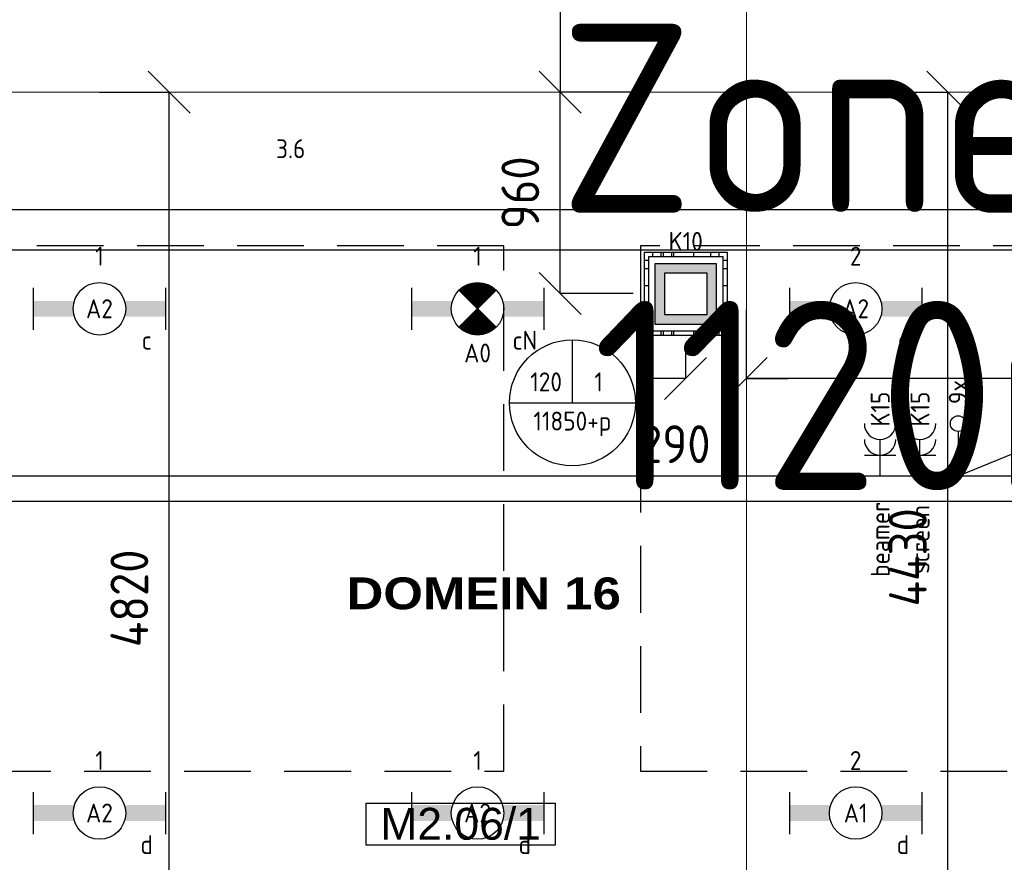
# Model space of a CAD drawing. Header units: millimetres. Extents: x -38032 to 104346, y -31182 to 78566.
# Tile 139 of 213: x 73400 to 78087, y 10635 to 14644. Entities that reach past the tile are written whole.
import ezdxf
from ezdxf.enums import TextEntityAlignment as Align

# ---------------------------------------------------------------- set-up
doc = ezdxf.new("R2010")
doc.units = ezdxf.units.MM
doc.header["$LTSCALE"] = 100
doc.set_wipeout_variables(frame=1)
doc.header["$PDMODE"] = 1
for name, pattern in [('HIDDEN', [9.525, 6.35, -3.175]), ('HIDDEN2', [4.7625, 3.175, -1.5875]), ('STYLE_11', [5, 3.888855, -0.416718, 0.277786, -0.416641])]:
    doc.linetypes.add(name, pattern=pattern)
for name, color, linetype in [('AB$1A---_ATTRIB035', 8, 'Continuous'), ('AL$1A---_ALGEMEEN', 8, 'Continuous'), ('AL------_MAATVOERING', 2, 'Continuous'), ('BOUWKUNDIG', 8, 'Continuous'), ('brandscheiding', 5, 'HIDDEN'), ('EL6131--_KG', 3, 'Continuous'), ('EL6132--', 3, 'Continuous'), ('EL6222--', 3, 'Continuous'), ('EL6311--', 3, 'Continuous'), ('el6311--nv', 7, 'Continuous'), ('EL6431--', 3, 'Continuous'), ('EM6131--', 1, 'Continuous'), ('LICHT_TEXT018', 1, 'Continuous'), ('versterkte strook', 7, 'Continuous'), ('Vloerdoos', 3, 'Continuous'), ('Vloerdoos (OUD)', 3, 'Continuous')]:
    doc.layers.add(name, color=color, linetype=linetype)
doc.layers.add('stramien', color=1, linetype='Continuous', lineweight=9)
doc.layers.get('Vloerdoos').off()
doc.styles.add('Arial', font='ARIAL.TTF')
doc.styles.add('Arial Black', font='txt')
doc.styles.add('BURO-018', font='iso.shx', dxfattribs={"height": 90})
doc.styles.get("Standard").update_dxf_attribs({"font": 'iso.shx'})
doc.dimstyles.new('STABICAD', dxfattribs={"dimscale": 100, "dimtxt": 1.8, "dimasz": 2, "dimexe": 0, "dimexo": 2.5, "dimgap": 1.5, "dimtad": 0, "dimdec": 0, "dimrnd": 10, "dimzin": 0, "dimdsep": 46, "dimtxsty": 'Standard', "dimblk1": 'OBLIQUE', "dimblk2": 'OBLIQUE', "dimsah": 1, "dimcen": -3, "dimadec": 0, "dimazin": 0, "dimtfac": 1, "dimtdec": 0, "dimtofl": 0, "dimtmove": 2, "dimatfit": 3, "dimfxl": 0, "dimtvp": 1.055556, "dimtolj": 1, "dimtzin": 0, "dimarcsym": 0})

# ---------------------------------------------------------------- blocks, each defined once
blk = doc.blocks.new('_Oblique')
at = {"color": 0, "linetype": 'ByBlock', "lineweight": -2}
blk.add_line((-0.5, -0.5), (0.5, 0.5), dxfattribs=at)
blk = doc.blocks.new('*D57')
at = {"layer": 'AL------_MAATVOERING', "color": 0, "lineweight": -2}
for p, q in [((76857.6, 13263.4), (76857.6, 12936.7)), ((80320, 13091.2), (80320, 12936.7)), ((80320, 12936.7), (76857.6, 12936.7))]:
    blk.add_line(p, q, dxfattribs=at)
at = {"layer": 'Defpoints', "color": 0}
for p in [(76857.6, 13513.4), (80320, 13341.2), (76857.6, 12936.7)]:
    blk.add_point(p, dxfattribs=at)
at = {"layer": 'AL------_MAATVOERING', "color": 0, "lineweight": -2, "xscale": 200, "yscale": 200, "zscale": 200, "rotation": 180}
blk.add_blockref('_Oblique', (76857.6, 12936.7), dxfattribs=at)
at = {"layer": 'AL------_MAATVOERING', "color": 0, "lineweight": -2, "xscale": 200, "yscale": 200, "zscale": 200}
blk.add_blockref('_Oblique', (80320, 12936.7), dxfattribs=at)
at = {"layer": 'AL------_MAATVOERING', "color": 0, "insert": (78588.8, 13126.7), "char_height": 180, "attachment_point": 5}
blk.add_mtext('\\A1;3460', dxfattribs=at)
blk = doc.blocks.new('*D58')
at = {"layer": 'AL------_MAATVOERING', "color": 0, "lineweight": -2}
for p, q in [((77410, 14300), (77817.8, 14300)), ((77817.8, 9872.2), (77817.8, 14300)), ((77410, 9872.2), (77817.8, 9872.2))]:
    blk.add_line(p, q, dxfattribs=at)
at = {"layer": 'Defpoints', "color": 0}
for p in [(77160, 14300), (77817.8, 14300), (77160, 9872.2)]:
    blk.add_point(p, dxfattribs=at)
at = {"layer": 'AL------_MAATVOERING', "color": 0, "lineweight": -2, "xscale": 200, "yscale": 200, "zscale": 200}
for p, rotation in [((77817.8, 14300), 90), ((77817.8, 9872.2), 270)]:
    blk.add_blockref('_Oblique', p, dxfattribs=dict(at, rotation=rotation))
at = {"layer": 'AL------_MAATVOERING', "color": 0, "insert": (77627.8, 12086.1), "char_height": 180, "attachment_point": 5, "rotation": 90}
blk.add_mtext('\\A1;4430', dxfattribs=at)
blk = doc.blocks.new('*D59')
at = {"layer": 'AL------_MAATVOERING', "color": 0, "lineweight": -2}
for p, q in [((76857.6, 13263.4), (76857.6, 12936.7)), ((76570, 13091.2), (76570, 12936.7)), ((76570, 12936.7), (76370, 12936.7)), ((76857.6, 12936.7), (77057.6, 12936.7))]:
    blk.add_line(p, q, dxfattribs=at)
at = {"layer": 'Defpoints', "color": 0}
for p in [(76857.6, 13513.4), (76570, 13341.2), (76857.6, 12936.7)]:
    blk.add_point(p, dxfattribs=at)
at = {"layer": 'AL------_MAATVOERING', "color": 0, "lineweight": -2, "xscale": 200, "yscale": 200, "zscale": 200}
blk.add_blockref('_Oblique', (76570, 12936.7), dxfattribs=at)
at = {"layer": 'AL------_MAATVOERING', "color": 0, "lineweight": -2, "xscale": 200, "yscale": 200, "zscale": 200, "rotation": 180}
blk.add_blockref('_Oblique', (76857.6, 12936.7), dxfattribs=at)
at = {"layer": 'AL------_MAATVOERING', "color": 0, "insert": (76518.6, 12624.8), "char_height": 180, "attachment_point": 5}
blk.add_mtext('\\A1;290', dxfattribs=at)
blk = doc.blocks.new('*D61')
at = {"layer": 'AL------_MAATVOERING', "color": 0, "lineweight": -2}
for p, q in [((73780, 14300), (74111.9, 14300)), ((74111.9, 9482.2), (74111.9, 14300)), ((73780, 9482.2), (74111.9, 9482.2))]:
    blk.add_line(p, q, dxfattribs=at)
at = {"layer": 'Defpoints', "color": 0}
for p in [(73530, 14300), (74111.9, 14300), (73530, 9482.2)]:
    blk.add_point(p, dxfattribs=at)
at = {"layer": 'AL------_MAATVOERING', "color": 0, "lineweight": -2, "xscale": 200, "yscale": 200, "zscale": 200}
for p, rotation in [((74111.9, 14300), 90), ((74111.9, 9482.2), 270)]:
    blk.add_blockref('_Oblique', p, dxfattribs=dict(at, rotation=rotation))
at = {"layer": 'AL------_MAATVOERING', "color": 0, "insert": (73921.9, 11891.1), "char_height": 180, "attachment_point": 5, "rotation": 90}
blk.add_mtext('\\A1;4820', dxfattribs=at)
blk = doc.blocks.new('*D145')
at = {"layer": 'AL------_MAATVOERING', "color": 0, "lineweight": -2}
for p, q in [((76320, 18103.4), (75973.1, 18103.4)), ((75973.1, 18103.4), (75973.1, 14300)), ((76320, 14300), (75973.1, 14300))]:
    blk.add_line(p, q, dxfattribs=at)
at = {"layer": 'Defpoints', "color": 0}
for p in [(76570, 18103.4), (75973.1, 14300), (76570, 14300)]:
    blk.add_point(p, dxfattribs=at)
at = {"layer": 'AL------_MAATVOERING', "color": 0, "lineweight": -2, "xscale": 200, "yscale": 200, "zscale": 200}
for p, rotation in [((75973.1, 18103.4), 90), ((75973.1, 14300), 270)]:
    blk.add_blockref('_Oblique', p, dxfattribs=dict(at, rotation=rotation))
at = {"layer": 'AL------_MAATVOERING', "color": 0, "insert": (75783.1, 16201.7), "char_height": 180, "attachment_point": 5, "rotation": 90}
blk.add_mtext('\\A1;3800', dxfattribs=at)
blk = doc.blocks.new('VLOERDOOS')
at = {"layer": 'Vloerdoos (OUD)'}
for p, q in [((0, 395), (395, 395)), ((0, 395), (0, 0)), ((20, 375), (20, 20)), ((20, 375), (375, 375)), ((40, 375), (40, 395)), ((80, 375), (80, 395)), ((90, 375), (90, 395)), ((130, 375), (130, 395)), ((140, 375), (140, 395)), ((235, 375), (235, 395)), ((315, 375), (315, 395)), ((355, 375), (355, 395)), ((375, 375), (375, 20)), ((395, 395), (395, 0)), ((0, 355), (20, 355)), ((375, 355), (395, 355)), ((0, 315), (20, 315)), ((0, 305), (20, 305)), ((375, 315), (395, 315)), ((375, 305), (395, 305)), ((0, 265), (20, 265)), ((0, 255), (20, 255)), ((375, 265), (395, 265)), ((375, 255), (395, 255)), ((0, 160), (20, 160)), ((375, 160), (395, 160)), ((0, 80), (20, 80)), ((375, 80), (395, 80)), ((0, 40), (20, 40)), ((0, 0), (395, 0)), ((20, 20), (375, 20)), ((40, 0), (40, 20)), ((80, 0), (80, 20)), ((90, 0), (90, 20)), ((130, 0), (130, 20)), ((140, 0), (140, 20)), ((235, 0), (235, 20)), ((315, 0), (315, 20)), ((355, 0), (355, 20)), ((375, 40), (395, 40))]:
    blk.add_line(p, q, dxfattribs=at)
blk = doc.blocks.new('*D240')
at = {"layer": 'AL------_MAATVOERING', "color": 0, "lineweight": -2}
for p, q in [((76320, 14300), (75973.1, 14300)), ((75973.1, 13341.2), (75973.1, 14300)), ((76320, 13341.2), (75973.1, 13341.2))]:
    blk.add_line(p, q, dxfattribs=at)
at = {"layer": 'Defpoints', "color": 0}
for p in [(75973.1, 14300), (76570, 14300), (76570, 13341.2)]:
    blk.add_point(p, dxfattribs=at)
at = {"layer": 'AL------_MAATVOERING', "color": 0, "lineweight": -2, "xscale": 200, "yscale": 200, "zscale": 200}
for p, rotation in [((75973.1, 14300), 90), ((75973.1, 13341.2), 270)]:
    blk.add_blockref('_Oblique', p, dxfattribs=dict(at, rotation=rotation))
at = {"layer": 'AL------_MAATVOERING', "color": 0, "insert": (75783.1, 13820.6), "char_height": 180, "attachment_point": 5, "rotation": 90}
blk.add_mtext('\\A1;960', dxfattribs=at)
blk = doc.blocks.new('111304A')
at = {"color": 0, "linetype": 'Continuous'}
for p, q in [((0, 1), (0, 4.5)), ((-1.5, 3), (1.5, 3))]:
    blk.add_line(p, q, dxfattribs=at)
for centre in [(0, 6), (0, 4.5)]:
    blk.add_arc(centre, 1.5, 180, 0, dxfattribs=at)
at = {"color": 0, "linetype": 'Continuous', "style": 'BURO-018'}
for tag, p in [('E_GKAST', (0, 11.5)), ('E_GROEP', (0, 8.5)), ('E_SGROEP', (4.5, 8.5))]:
    blk.add_attdef(tag, text='', height=1.8, dxfattribs=at).set_placement(p, align=Align.MIDDLE)
at = {"color": 0, "linetype": 'Continuous', "style": 'BURO-018', "flags": 1}
for tag, p in [('E_VERMCODE', (13, 8.5)), ('E_MATCODE', (0, 0))]:
    blk.add_attdef(tag, text='', height=1.8, dxfattribs=at).set_placement(p, align=Align.MIDDLE)
blk = doc.blocks.new('1115B6630')
at = {"color": 0}
for p, q in [((-6.3, 2), (-6.3, -2)), ((6.3, 2), (6.3, -2))]:
    blk.add_line(p, q, dxfattribs=at)
at = {"color": 0, "linetype": 'Continuous'}
blk.add_circle((0, 0), 2.5, dxfattribs=at)
at = {"color": 0}
for points in [[(-2.5, 0.75), (-6.3, 0.75), (-2.5, -0.75), (-6.3, -0.75)], [(2.5, 0.75), (6.3, 0.75), (2.5, -0.75), (6.3, -0.75)]]:
    blk.add_solid(points, dxfattribs=at)
at = {"color": 0, "linetype": 'Continuous', "style": 'BURO-018'}
for tag, p in [('E_GKAST', (0, 8)), ('E_GROEP', (0, 5)), ('E_SGROEP', (4.5, 5)), ('E_ARMCODE', (0, 0)), ('E_SLET', (4.5, -3))]:
    blk.add_attdef(tag, text='', height=1.8, dxfattribs=at).set_placement(p, align=Align.MIDDLE)
blk = doc.blocks.new('E00018')
at = {"color": 0, "linetype": 'Continuous'}
for p, q in [((-1.768, -1.768), (1.768, 1.768)), ((1.768, -1.768), (-1.768, 1.768))]:
    blk.add_line(p, q, dxfattribs=at)
at = {"color": 0, "linetype": 'Continuous', "const_width": 2.5}
for points in [[(-0.884, 0.884, -0.198912), (0, 1.25, -0.198912), (0.884, 0.884, -1)], [(-0.884, -0.884, 0.198912), (0, -1.25, 0.198912), (0.884, -0.884, 1)]]:
    blk.add_lwpolyline(points, format="xyb", dxfattribs=at)
blk = doc.blocks.new('1115B6630-NO1')
at = {"color": 0}
for p, q in [((-6.3, 2), (-6.3, -2)), ((6.3, 2), (6.3, -2))]:
    blk.add_line(p, q, dxfattribs=at)
at = {"color": 0, "linetype": 'Continuous'}
blk.add_circle((0, 0), 2.5, dxfattribs=at)
at = {"color": 0}
for points in [[(-2.5, 0.75), (-6.3, 0.75), (-2.5, -0.75), (-6.3, -0.75)], [(2.5, 0.75), (6.3, 0.75), (2.5, -0.75), (6.3, -0.75)]]:
    blk.add_solid(points, dxfattribs=at)
at = {"color": 0, "zscale": 50}
blk.add_blockref('E00018', (0, 0), dxfattribs=at)
at = {"color": 0, "linetype": 'Continuous', "style": 'BURO-018'}
for tag, p in [('E_GKAST', (0, 8)), ('E_GROEP', (0, 5)), ('E_SGROEP', (4.5, 5)), ('E_ARMCODE', (0, 0)), ('E_SLET', (4.5, -3))]:
    blk.add_attdef(tag, text='', height=1.8, dxfattribs=at).set_placement(p, align=Align.MIDDLE)
blk = doc.blocks.new('E00414')
at = {"color": 0, "linetype": 'Continuous'}
for p, q in [((-2.9, -2.9), (-2.9, 2.9)), ((-2.9, 2.9), (2.9, 2.9)), ((2.9, 2.9), (2.9, -2.9)), ((-2, 2), (2, 2)), ((-2, -2), (-2, 2)), ((2, 2), (2, -2)), ((2, -2), (-2, -2)), ((2.9, -2.9), (-2.9, -2.9))]:
    blk.add_line(p, q, dxfattribs=at)
at = {"color": 0}
for points in [[(-2.9, 2.9), (2.9, 2.9), (-2, 2), (2, 2)], [(-2, -2), (-2.9, -2.9), (-2, 2), (-2.9, 2.9)], [(2, 2), (2.9, 2.9), (2, -2), (2.9, -2.9)], [(2, -2), (2.9, -2.9), (-2, -2), (-2.9, -2.9)]]:
    blk.add_solid(points, dxfattribs=at)
at = {"color": 0, "linetype": 'Continuous', "style": 'BURO-018'}
for tag, p in [('E_GKAST', (0, 8)), ('E_GROEP', (0, 5)), ('E_SGROEP', (4.5, 5))]:
    blk.add_attdef(tag, text='', height=1.8, dxfattribs=at).set_placement(p, align=Align.MIDDLE)
at = {"color": 0, "linetype": 'Continuous', "style": 'BURO-018', "flags": 1}
for tag, p in [('E_VERMCODE', (13, 5)), ('E_MATCODE', (0, 0))]:
    blk.add_attdef(tag, text='', height=1.8, dxfattribs=at).set_placement(p, align=Align.MIDDLE)
blk = doc.blocks.new('E00103')
at = {"color": 0, "linetype": 'Continuous'}
for p, q in [((0, 6), (0, 12)), ((-6, 6), (6, 6))]:
    blk.add_line(p, q, dxfattribs=at)
blk.add_circle((0, 6), 6, dxfattribs=at)
at = {"color": 0, "linetype": 'Continuous', "style": 'BURO-018'}
for tag, p in [('E_TEXT1', (-2.5, 8)), ('E_TEXT3', (2.5, 8)), ('E_TEXT6', (0, 4))]:
    blk.add_attdef(tag, text='', height=1.8, dxfattribs=at).set_placement(p, align=Align.MIDDLE)
blk = doc.blocks.new('E00128')
at = {"color": 0, "linetype": 'Continuous'}
blk.add_line((0, 5.25), (0, 1), dxfattribs=at)
blk.add_circle((0, 6), 0.75, dxfattribs=at)
at = {"color": 7, "style": 'BURO-018'}
blk.add_attdef('E_TEXT1', text='', height=1.8, dxfattribs=at).set_placement((0, 9), align=Align.MIDDLE)
at = {"color": 0, "linetype": 'Continuous', "style": 'BURO-018', "flags": 1}
blk.add_attdef('E_MATCODE', text='', height=1.8, dxfattribs=at).set_placement((0, 0), align=Align.MIDDLE)
blk = doc.blocks.new('E-GK-GTC-783C')
at = {"color": 0, "linetype": 'Continuous'}
for p, q in [((-0.5, 60), (0.5, 60)), ((-0.5, -60), (0.5, -60))]:
    blk.add_line(p, q, dxfattribs=at)
blk = doc.blocks.new('tekst 9 pts')
at = {"layer": 'AL$1A---_ALGEMEEN', "color": 0, "style": 'Arial Black'}
blk.add_attdef('naam_ruimte', text='', height=151.5, dxfattribs=at).set_placement((0, -81.3), align=Align.TOP_CENTER)
at = {"layer": 'AL$1A---_ALGEMEEN', "color": 0, "flags": 1}
for tag, p in [('oppervlakte', (-335, -1162.1)), ('stramiennummer', (-335, -1434.9))]:
    blk.add_attdef(tag, p, '', height=151.5, dxfattribs=at)
blk = doc.blocks.new('ruimtenummer')
at = {"layer": 'AL$1A---_ALGEMEEN', "color": 0, "flags": 1}
for tag, p in [('peil', (-450, -397.1)), ('onderdeel', (-450, -669.8))]:
    blk.add_attdef(tag, p, '', height=151.5, dxfattribs=at)
at = {"color": 0}
blk.add_wipeout([(-450, 100), (450, 100), (450, -100), (-450, -100)], dxfattribs=at).dxf.layer = 'AL$1A---_ALGEMEEN'
at = {"layer": 'AL$1A---_ALGEMEEN', "color": 0}
blk.add_lwpolyline([(-450, 100), (450, 100), (450, -100), (-450, -100)], close=True, dxfattribs=at)
at = {"layer": 'AL$1A---_ALGEMEEN', "color": 0, "style": 'Arial'}
blk.add_attdef('ruimtenummer', text='', height=151.5, dxfattribs=at).set_placement((0, 78), align=Align.TOP_CENTER)
blk = doc.blocks.new('200254 W 212 3 04-12-2007')
at = {"layer": 'stramien', "linetype": 'STYLE_11', "ltscale": 50}
for p, q in [((40661, -41013.6), (40661, 36216.4)), ((-41750, -10687.6), (65524.3, -10687.6))]:
    blk.add_line(p, q, dxfattribs=at)
at = {"layer": 'AL$1A---_ALGEMEEN'}
ref = blk.add_blockref('tekst 9 pts', (39410.9, -12914.5), dxfattribs=at)
ref.add_attrib('naam_ruimte', 'DOMEIN 16', dxfattribs={"layer": 'AB$1A---_ATTRIB035', "height": 151.51, "style": 'Arial Black'}).set_placement((39410.9, -12995.8), align=Align.TOP_CENTER)
ref = blk.add_blockref('ruimtenummer', (39300.7, -14170.1), dxfattribs=at)
ref.add_attrib('ruimtenummer', 'M2.06/1', dxfattribs={"layer": 'AB$1A---_ATTRIB035', "height": 151.52, "style": 'Arial'}).set_placement((39300.7, -14092.1), align=Align.TOP_CENTER)
blk.add_lwpolyline([(45687, -15146.8), (45687, -14546.8), (49382.2, -14546.8), (49382.2, -11246.8), (29537, -11246.8), (29537, -16346.8), (34887, -16346.8), (34887, -15746.8), (40287, -15746.8), (40287, -15146.8)], close=True, dxfattribs=at)

msp = doc.modelspace()

# ---------------------------------------------------------------- block references
at = {"layer": 'BOUWKUNDIG'}
msp.add_blockref('200254 W 212 3 04-12-2007', (36198, 24986.5), dxfattribs=at)

# ---------------------------------------------------------------- next in the draw order: linework, layer by layer
at = {"layer": 'EL6222--', "color": 1}
msp.add_lwpolyline([(78888.4, 12642.4), (78283.4, 12642.4), (77867.7, 12472.6), (77495.8, 12472.6)], dxfattribs=at)
at = {"layer": 'LICHT_TEXT018', "linetype": 'HIDDEN2'}
for points in [[(72754.5, 11069.1), (75704.5, 11069.1), (75704.5, 13569.1), (72754.5, 13569.1)], [(76354.5, 11069.1), (79304.5, 11069.1), (79304.5, 13569.1), (76354.5, 13569.1)]]:
    msp.add_lwpolyline(points, close=True, dxfattribs=at)
at = {"layer": 'versterkte strook'}
msp.add_line((-4775.7, 13550), (104346.1, 13550), dxfattribs=at)

# ---------------------------------------------------------------- next in the draw order: block references
at = {"layer": 'EL6131--_KG', "xscale": 12963.62867340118, "rotation": 180}
msp.add_blockref('E-GK-GTC-783C', (79132.5, 12412.6), dxfattribs=at)
at = {"layer": 'EL6132--'}
ref = msp.add_blockref('E00128', (77867.7, 12422.6), dxfattribs=dict(at, xscale=50, yscale=50, zscale=50))
ref.add_attrib('E_TEXT1', '9x', dxfattribs={"layer": '0', "color": 1, "height": 90, "rotation": 90, "style": 'BURO-018'}).set_placement((77867.7, 12872.6), align=Align.MIDDLE)
at = {"layer": 'EL6222--'}
ref = msp.add_blockref('E00414', (76570.6, 13339.7), dxfattribs=dict(at, xscale=50, yscale=50, zscale=50))
ref.add_attrib('E_GROEP', 'K10', dxfattribs={"layer": '0', "color": 1, "linetype": 'Continuous', "height": 90, "style": 'BURO-018'}).set_placement((76570.6, 13589.7), align=Align.MIDDLE)
ref = msp.add_blockref('111304A', (77495.8, 12422.6), dxfattribs=dict(at, xscale=50, yscale=50, zscale=50))
ref.add_attrib('E_GROEP', 'K15', dxfattribs={"layer": '0', "color": 1, "linetype": 'Continuous', "height": 90, "rotation": 90, "style": 'BURO-018'}).set_placement((77496.3, 12791.8), align=Align.MIDDLE)
ref.add_attrib('E_VERMCODE', 'beamer', dxfattribs={"layer": '0', "color": 1, "linetype": 'Continuous', "height": 90, "rotation": 90, "style": 'BURO-018'}).set_placement((77496.3, 12172.1), align=Align.MIDDLE)
ref = msp.add_blockref('111304A', (77685.5, 12422.6), dxfattribs=dict(at, xscale=50, yscale=50, zscale=50))
ref.add_attrib('E_GROEP', 'K15', dxfattribs={"layer": '0', "color": 1, "linetype": 'Continuous', "height": 90, "rotation": 90, "style": 'BURO-018'}).set_placement((77686, 12791.8), align=Align.MIDDLE)
ref.add_attrib('E_VERMCODE', 'screen', dxfattribs={"layer": '0', "color": 1, "linetype": 'Continuous', "height": 90, "rotation": 90, "style": 'BURO-018'}).set_placement((77686, 12171.6), align=Align.MIDDLE)
at = {"layer": 'EL6311--'}
ref = msp.add_blockref('1115B6630', (73779.5, 13269.1), dxfattribs=dict(at, xscale=50, yscale=50, zscale=50))
ref.add_attrib('E_ARMCODE', 'A2', dxfattribs={"layer": '0', "color": 1, "linetype": 'Continuous', "height": 90, "style": 'BURO-018'}).set_placement((73779.5, 13269.1), align=Align.MIDDLE)
ref.add_attrib('E_SLET', 'c', dxfattribs={"layer": '0', "color": 1, "linetype": 'Continuous', "height": 90, "style": 'BURO-018'}).set_placement((74004.5, 13119.1), align=Align.MIDDLE)
ref.add_attrib('E_GROEP', '1', dxfattribs={"layer": '0', "color": 1, "linetype": 'Continuous', "height": 90, "style": 'BURO-018'}).set_placement((73779.5, 13519.1), align=Align.MIDDLE)
ref = msp.add_blockref('1115B6630', (77379.5, 13269.1), dxfattribs=dict(at, xscale=50, yscale=50, zscale=50))
ref.add_attrib('E_ARMCODE', 'A2', dxfattribs={"layer": '0', "color": 1, "linetype": 'Continuous', "height": 90, "style": 'BURO-018'}).set_placement((77379.5, 13269.1), align=Align.MIDDLE)
ref.add_attrib('E_SLET', 'c', dxfattribs={"layer": '0', "color": 1, "linetype": 'Continuous', "height": 90, "style": 'BURO-018'}).set_placement((77604.5, 13119.1), align=Align.MIDDLE)
ref.add_attrib('E_GROEP', '2', dxfattribs={"layer": '0', "color": 1, "linetype": 'Continuous', "height": 90, "style": 'BURO-018'}).set_placement((77379.5, 13519.1), align=Align.MIDDLE)
ref = msp.add_blockref('1115B6630', (73779.5, 10869.7), dxfattribs=dict(at, xscale=50, yscale=50, zscale=50))
ref.add_attrib('E_ARMCODE', 'A2', dxfattribs={"layer": '0', "color": 1, "linetype": 'Continuous', "height": 90, "style": 'BURO-018'}).set_placement((73779.5, 10869.7), align=Align.MIDDLE)
ref.add_attrib('E_SLET', 'd', dxfattribs={"layer": '0', "color": 1, "linetype": 'Continuous', "height": 90, "style": 'BURO-018'}).set_placement((74004.5, 10719.7), align=Align.MIDDLE)
ref.add_attrib('E_GROEP', '1', dxfattribs={"layer": '0', "color": 1, "linetype": 'Continuous', "height": 90, "style": 'BURO-018'}).set_placement((73779.5, 11119.7), align=Align.MIDDLE)
ref = msp.add_blockref('1115B6630', (75579.5, 10869.7), dxfattribs=dict(at, xscale=50, yscale=50, zscale=50))
ref.add_attrib('E_ARMCODE', 'A2', dxfattribs={"layer": '0', "color": 1, "linetype": 'Continuous', "height": 90, "style": 'BURO-018'}).set_placement((75579.5, 10869.7), align=Align.MIDDLE)
ref.add_attrib('E_SLET', 'd', dxfattribs={"layer": '0', "color": 1, "linetype": 'Continuous', "height": 90, "style": 'BURO-018'}).set_placement((75804.5, 10719.7), align=Align.MIDDLE)
ref.add_attrib('E_GROEP', '1', dxfattribs={"layer": '0', "color": 1, "linetype": 'Continuous', "height": 90, "style": 'BURO-018'}).set_placement((75579.5, 11119.7), align=Align.MIDDLE)
ref = msp.add_blockref('1115B6630', (77379.5, 10869.7), dxfattribs=dict(at, xscale=50, yscale=50, zscale=50))
ref.add_attrib('E_ARMCODE', 'A1', dxfattribs={"layer": '0', "color": 1, "linetype": 'Continuous', "height": 90, "style": 'BURO-018'}).set_placement((77379.5, 10869.7), align=Align.MIDDLE)
ref.add_attrib('E_SLET', 'd', dxfattribs={"layer": '0', "color": 1, "linetype": 'Continuous', "height": 90, "style": 'BURO-018'}).set_placement((77604.5, 10719.7), align=Align.MIDDLE)
ref.add_attrib('E_GROEP', '2', dxfattribs={"layer": '0', "color": 1, "linetype": 'Continuous', "height": 90, "style": 'BURO-018'}).set_placement((77379.5, 11119.7), align=Align.MIDDLE)
at = {"layer": 'el6311--nv'}
ref = msp.add_blockref('1115B6630-NO1', (75579.5, 13269.1), dxfattribs=dict(at, xscale=50, yscale=50, zscale=50))
ref.add_attrib('E_ARMCODE', 'A0', dxfattribs={"layer": '0', "color": 1, "linetype": 'Continuous', "height": 90, "style": 'BURO-018'}).set_placement((75579.5, 13058.4), align=Align.MIDDLE)
ref.add_attrib('E_SLET', 'cN', dxfattribs={"layer": '0', "color": 1, "linetype": 'Continuous', "height": 90, "style": 'BURO-018'}).set_placement((75804.5, 13119.1), align=Align.MIDDLE)
ref.add_attrib('E_GROEP', '1', dxfattribs={"layer": '0', "color": 1, "linetype": 'Continuous', "height": 90, "style": 'BURO-018'}).set_placement((75579.5, 13519.1), align=Align.MIDDLE)
at = {"layer": 'EM6131--'}
ref = msp.add_blockref('E00103', (76031, 12521.2), dxfattribs=dict(at, xscale=50, yscale=50, zscale=50))
ref.add_attrib('E_TEXT1', '120', dxfattribs={"layer": '0', "color": 1, "linetype": 'Continuous', "height": 90, "style": 'BURO-018'}).set_placement((75906, 12921.2), align=Align.MIDDLE)
ref.add_attrib('E_TEXT3', '1', dxfattribs={"layer": '0', "color": 1, "linetype": 'Continuous', "height": 90, "style": 'BURO-018'}).set_placement((76156, 12921.2), align=Align.MIDDLE)
ref.add_attrib('E_TEXT6', '11850+p', dxfattribs={"layer": '0', "color": 1, "linetype": 'Continuous', "height": 90, "style": 'BURO-018'}).set_placement((76031, 12721.2), align=Align.MIDDLE)
at = {"layer": 'Vloerdoos', "rotation": 90}
msp.add_blockref('VLOERDOOS', (76769.3, 13143.4), dxfattribs=at)

# ---------------------------------------------------------------- next in the draw order: texts
at = {"layer": 'brandscheiding', "style": 'BURO-018'}
for s, p in [('Zone 14', (75969.4, 13725.8)), ('1120m', (76128.3, 12406.2))]:
    msp.add_text(s, height=900, dxfattribs=at).set_placement(p)
at = {"layer": 'EL6431--', "color": 1}
msp.add_text('3.6', height=90, dxfattribs=at).set_placement((74620.3, 13985.5))

# ---------------------------------------------------------------- next in the draw order: dimensions: what is measured, and where the dimension line sits
at = {"layer": 'AL------_MAATVOERING'}
for base, p1, p2, picture, middle in [((75973.1, 14300), (76570, 18103.4), (76570, 14300), '*D145', (75783.1, 16201.7)), ((74111.9, 14300), (73530, 9482.2), (73530, 14300), '*D61', (73921.9, 11891.1)), ((75973.1, 14300), (76570, 13341.2), (76570, 14300), '*D240', (75783.1, 13820.6)), ((77817.8, 14300), (77160, 9872.2), (77160, 14300), '*D58', (77627.8, 12086.1))]:
    dim = msp.add_linear_dim(base=base, p1=p1, p2=p2, angle=90, dimstyle='STABICAD', dxfattribs=at)
    dim.commit()
    dim.dimension.update_dxf_attribs({"geometry": picture, "text_midpoint": middle})
dim = msp.add_linear_dim(base=(76857.6, 12936.7), p1=(76570, 13341.2), p2=(76857.6, 13513.4), dimstyle='STABICAD', dxfattribs=at)
dim.commit()
dim.dimension.update_dxf_attribs({"geometry": '*D59', "text_midpoint": (76518.6, 12624.8), "dimtype": 160})
dim = msp.add_linear_dim(base=(76857.6, 12936.7), p1=(80320, 13341.2), p2=(76857.6, 13513.4), dimstyle='STABICAD', dxfattribs=at)
dim.commit()
dim.dimension.update_dxf_attribs({"geometry": '*D57', "text_midpoint": (78588.8, 13126.7)})

doc.saveas('drawing.dxf')
